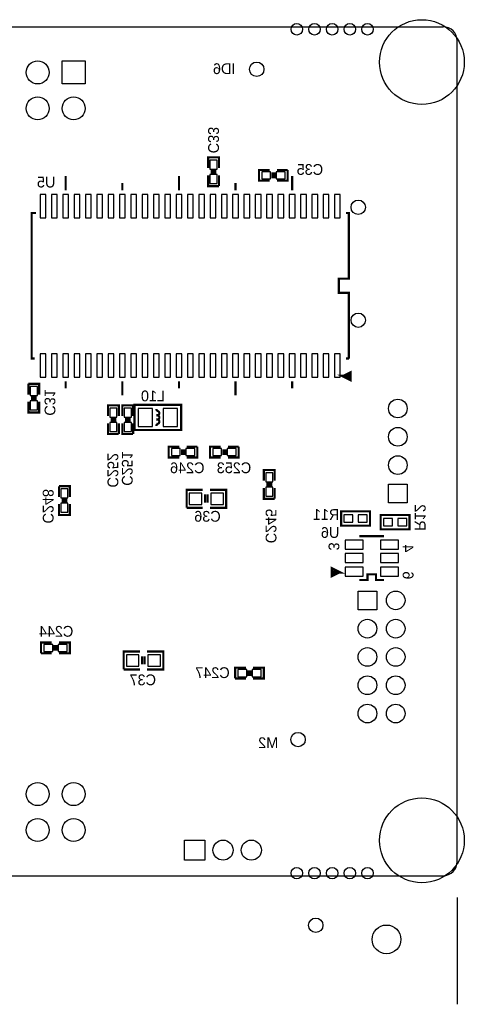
# Model space of a CAD drawing. Extents: x -119 to 465, y -80 to 330.
# Tile 5 of 14: x 99 to 130, y -9 to 60. Entities that reach past the tile are written whole.
import ezdxf

# ---------------------------------------------------------------- set-up
doc = ezdxf.new("R2010")
doc.units = 0
for name, color, linetype in [('BOARD_GEOMETRY_DIMENSION', 2, 'CONTINUOUS'), ('BOARD_GEOMETRY_OUTLINE', 3, 'CONTINUOUS'), ('BOARD_GEOMETRY_SILKSCREEN_B', 1, 'CONTINUOUS'), ('PACKAGE_GEOMETRY_SILKSCREEN_B', 4, 'CONTINUOUS'), ('PIN_B', 5, 'CONTINUOUS'), ('REF_DES_SILKSCREEN_B', 6, 'CONTINUOUS')]:
    doc.layers.add(name, color=color, linetype=linetype)

msp = doc.modelspace()

# ---------------------------------------------------------------- linework, layer by layer
at = {"layer": 'BOARD_GEOMETRY_DIMENSION'}
msp.add_lwpolyline([(129.999994, -1.540002), (129.999994, -9.08685)], dxfattribs=at)
at = {"layer": 'BOARD_GEOMETRY_OUTLINE'}
for points in [[(0.999998, 60.000134), (128.999996, 60.000134)], [(129.999994, 0.999998), (129.999994, 59.000136)], [(0.999998, 0), (128.999996, 0)]]:
    msp.add_lwpolyline(points, dxfattribs=at)
for points in [[(129.999994, 59.000136, 0.414196), (128.999996, 60.000134)], [(128.999996, 0, 0.414201), (129.999994, 0.999998)]]:
    msp.add_lwpolyline(points, format="xyb", dxfattribs=at)
at = {"layer": 'PACKAGE_GEOMETRY_SILKSCREEN_B'}
for points, const_width in [([(113.161064, 50.007774), (113.161064, 50.769774), (112.399064, 50.769774), (112.399064, 50.007774)], 0.1524), ([(102.332028, 48.44669), (102.332028, 49.446688)], 0.1524), ([(110.332012, 48.44669), (110.332012, 49.446688)], 0.1524), ([(112.399064, 49.499774), (112.399064, 48.737774), (113.161064, 48.737774)], 0.1524), ([(112.983264, 49.829974), (112.576864, 49.829974)], 0.1524), ([(112.983264, 49.677574), (112.576864, 49.677574)], 0.1524), ([(113.161064, 48.737774), (113.161064, 49.499774)], 0.1524), ([(116.750084, 49.880774), (115.988084, 49.880774), (115.988084, 49.118774), (116.750084, 49.118774)], 0.1524), ([(116.927884, 49.702974), (116.927884, 49.296574)], 0.1524), ([(117.080284, 49.702974), (117.080284, 49.296574)], 0.1524), ([(118.020084, 49.880774), (117.258084, 49.880774)], 0.1524), ([(117.258084, 49.118774), (118.020084, 49.118774), (118.020084, 49.880774)], 0.1524), ([(118.331996, 48.44669), (118.331996, 49.446688)], 0.1524), ([(106.33202, 48.44669), (106.33202, 48.946562)], 0.1524), ([(114.332004, 48.44669), (114.332004, 48.946562)], 0.1524), ([(100.132134, 36.551616), (99.922076, 36.551616), (99.922076, 46.841664), (100.23221, 46.841664)], 0.1524), ([(122.13209, 46.841664), (122.342148, 46.841664), (122.342148, 42.196766), (121.632218, 42.196766), (121.632218, 41.196514), (122.342148, 41.196514), (122.342148, 36.551616)], 0.1524), ([(122.342148, 36.551616), (122.13209, 36.551616)], 0.1524), ([(121.948448, 35.299142), (122.44832, 35.549078), (122.44832, 35.049206), (121.948448, 35.299142), (122.348244, 35.299142)], 0.199898), ([(99.699064, 34.767774), (99.699064, 34.005774)], 0.1524), ([(100.461064, 34.005774), (100.461064, 34.767774), (99.699064, 34.767774)], 0.1524), ([(102.332028, 34.94659), (102.332028, 34.446718)], 0.1524), ([(106.33202, 34.94659), (106.33202, 33.946592)], 0.1524), ([(110.332012, 34.94659), (110.332012, 34.446718)], 0.1524), ([(114.332004, 34.94659), (114.332004, 33.946592)], 0.1524), ([(118.331996, 34.94659), (118.331996, 34.446718)], 0.1524), ([(99.699064, 33.497774), (99.699064, 32.735774), (100.461064, 32.735774), (100.461064, 33.497774)], 0.1524), ([(99.876864, 33.827974), (100.283264, 33.827974)], 0.1524), ([(99.876864, 33.675574), (100.283264, 33.675574)], 0.1524), ([(106.082084, 32.481774), (106.082084, 33.243774), (105.320084, 33.243774), (105.320084, 32.481774)], 0.1524), ([(107.098084, 32.481774), (107.098084, 33.243774), (106.336084, 33.243774), (106.336084, 32.481774)], 0.1524), ([(105.320084, 31.973774), (105.320084, 31.211774), (106.082084, 31.211774)], 0.1524), ([(105.904284, 32.303974), (105.497884, 32.303974)], 0.1524), ([(105.904284, 32.151574), (105.497884, 32.151574)], 0.1524), ([(106.082084, 31.211774), (106.082084, 31.973774)], 0.1524), ([(106.336084, 31.973774), (106.336084, 31.211774), (107.098084, 31.211774)], 0.1524), ([(106.920284, 32.303974), (106.513884, 32.303974)], 0.1524), ([(106.920284, 32.151574), (106.513884, 32.151574)], 0.1524), ([(107.098084, 31.211774), (107.098084, 31.973774)], 0.1524), ([(110.367064, 30.322774), (109.605064, 30.322774), (109.605064, 29.560774), (110.367064, 29.560774)], 0.1524), ([(110.544864, 30.144974), (110.544864, 29.738574)], 0.1524), ([(110.697264, 30.144974), (110.697264, 29.738574)], 0.1524), ([(111.637064, 30.322774), (110.875064, 30.322774)], 0.1524), ([(110.875064, 29.560774), (111.637064, 29.560774), (111.637064, 30.322774)], 0.1524), ([(113.288064, 30.322774), (112.526064, 30.322774), (112.526064, 29.560774), (113.288064, 29.560774)], 0.1524), ([(113.465864, 30.144974), (113.465864, 29.738574)], 0.1524), ([(113.618264, 30.144974), (113.618264, 29.738574)], 0.1524), ([(114.558064, 30.322774), (113.796064, 30.322774)], 0.1524), ([(113.796064, 29.560774), (114.558064, 29.560774), (114.558064, 30.322774)], 0.1524), ([(117.098064, 27.909774), (117.098064, 28.671774), (116.336064, 28.671774), (116.336064, 27.909774)], 0.1524), ([(101.858064, 27.528774), (101.858064, 26.766774)], 0.1524), ([(102.620064, 26.766774), (102.620064, 27.528774), (101.858064, 27.528774)], 0.1524), ([(112.018064, 27.274774), (110.875064, 27.274774), (110.875064, 26.004774)], 0.1524), ([(112.526064, 26.004774), (113.669064, 26.004774), (113.669064, 27.274774), (112.526064, 27.274774)], 0.1524), ([(116.336064, 27.401774), (116.336064, 26.639774), (117.098064, 26.639774)], 0.1524), ([(116.920264, 27.731974), (116.513864, 27.731974)], 0.1524), ([(116.920264, 27.579574), (116.513864, 27.579574)], 0.1524), ([(117.098064, 26.639774), (117.098064, 27.401774)], 0.1524), ([(102.035864, 26.588974), (102.442264, 26.588974)], 0.1524), ([(102.035864, 26.436574), (102.442264, 26.436574)], 0.1524), ([(112.170464, 26.360374), (112.170464, 26.944574)], 0.1524), ([(112.348264, 26.360374), (112.348264, 26.944574)], 0.1524), ([(101.858064, 26.258774), (101.858064, 25.496774), (102.620064, 25.496774), (102.620064, 26.258774)], 0.1524), ([(110.875064, 26.004774), (112.018064, 26.004774)], 0.1524), ([(123.081034, 23.998682), (124.831094, 23.998682)], 0.1524), ([(121.656094, 21.448776), (121.155968, 21.19884), (121.155968, 21.698712), (121.656094, 21.448776), (121.256044, 21.448776)], 0.199898), ([(124.831094, 20.898866), (124.256038, 20.898866), (124.256038, 21.298662), (123.65609, 21.298662), (123.65609, 20.898866), (123.081034, 20.898866)], 0.1524), ([(101.350064, 16.479774), (100.588064, 16.479774), (100.588064, 15.717774)], 0.1524), ([(101.527864, 15.895574), (101.527864, 16.301974)], 0.1524), ([(101.680264, 15.895574), (101.680264, 16.301974)], 0.1524), ([(101.858064, 15.717774), (102.620064, 15.717774), (102.620064, 16.479774), (101.858064, 16.479774)], 0.1524), ([(100.588064, 15.717774), (101.350064, 15.717774)], 0.1524), ([(107.573064, 15.844774), (106.430064, 15.844774), (106.430064, 14.574774)], 0.1524), ([(107.725464, 14.930374), (107.725464, 15.514574)], 0.1524), ([(107.903264, 14.930374), (107.903264, 15.514574)], 0.1524), ([(108.081064, 14.574774), (109.224064, 14.574774), (109.224064, 15.844774), (108.081064, 15.844774)], 0.1524), ([(106.430064, 14.574774), (107.573064, 14.574774)], 0.1524), ([(115.066064, 14.701774), (114.304064, 14.701774), (114.304064, 13.939774)], 0.1524), ([(115.574064, 13.939774), (116.336064, 13.939774), (116.336064, 14.701774), (115.574064, 14.701774)], 0.1524), ([(114.304064, 13.939774), (115.066064, 13.939774)], 0.1524), ([(115.243864, 14.117574), (115.243864, 14.523974)], 0.1524), ([(115.396264, 14.117574), (115.396264, 14.523974)], 0.1524)]:
    msp.add_lwpolyline(points, dxfattribs=dict(at, const_width=const_width))
at = {"layer": 'PACKAGE_GEOMETRY_SILKSCREEN_B', "const_width": 0.1524}
for points in [[(107.192064, 31.498794), (110.494064, 31.498794), (110.494064, 33.276794), (107.192064, 33.276794)], [(123.829064, 25.750774), (121.797064, 25.750774), (121.797064, 24.734774), (123.829064, 24.734774)], [(124.591064, 24.480774), (126.623064, 24.480774), (126.623064, 25.496774), (124.591064, 25.496774)]]:
    msp.add_lwpolyline(points, close=True, dxfattribs=at)
for points in [[(108.739178, 32.537908, 1.386912), (108.739178, 32.837882), (108.742988, 32.841692), (108.742988, 32.987742)], [(108.739178, 32.23768, 1.386094), (108.739178, 32.537908)], [(108.739178, 32.23768, -1.386912), (108.739178, 31.937706), (108.742988, 31.933896), (108.742988, 31.787846)]]:
    msp.add_lwpolyline(points, format="xyb", dxfattribs=at)
at = {"layer": 'PIN_B'}
for points in [[(102.077012, 55.956962), (102.077012, 57.582562), (103.702612, 57.582562), (103.702612, 55.956962)], [(112.526064, 49.944274), (113.034064, 49.944274), (113.034064, 50.579274), (112.526064, 50.579274)], [(112.526064, 48.928274), (113.034064, 48.928274), (113.034064, 49.563274), (112.526064, 49.563274)], [(116.813584, 49.245774), (116.813584, 49.753774), (116.178584, 49.753774), (116.178584, 49.245774)], [(117.829584, 49.245774), (117.829584, 49.753774), (117.194584, 49.753774), (117.194584, 49.245774)], [(100.935282, 46.50105), (100.935282, 48.15205), (100.528882, 48.15205), (100.528882, 46.50105)], [(101.735382, 46.50105), (101.735382, 48.15205), (101.328982, 48.15205), (101.328982, 46.50105)], [(102.535228, 46.50105), (102.535228, 48.15205), (102.128828, 48.15205), (102.128828, 46.50105)], [(103.335328, 46.50105), (103.335328, 48.15205), (102.928928, 48.15205), (102.928928, 46.50105)], [(104.135428, 46.50105), (104.135428, 48.15205), (103.729028, 48.15205), (103.729028, 46.50105)], [(104.935274, 46.50105), (104.935274, 48.15205), (104.528874, 48.15205), (104.528874, 46.50105)], [(105.735374, 46.50105), (105.735374, 48.15205), (105.328974, 48.15205), (105.328974, 46.50105)], [(106.53522, 46.50105), (106.53522, 48.15205), (106.12882, 48.15205), (106.12882, 46.50105)], [(107.33532, 46.50105), (107.33532, 48.15205), (106.92892, 48.15205), (106.92892, 46.50105)], [(108.13542, 46.50105), (108.13542, 48.15205), (107.72902, 48.15205), (107.72902, 46.50105)], [(108.935266, 46.50105), (108.935266, 48.15205), (108.528866, 48.15205), (108.528866, 46.50105)], [(109.735366, 46.50105), (109.735366, 48.15205), (109.328966, 48.15205), (109.328966, 46.50105)], [(110.535212, 46.50105), (110.535212, 48.15205), (110.128812, 48.15205), (110.128812, 46.50105)], [(111.335312, 46.50105), (111.335312, 48.15205), (110.928912, 48.15205), (110.928912, 46.50105)], [(112.135412, 46.50105), (112.135412, 48.15205), (111.729012, 48.15205), (111.729012, 46.50105)], [(112.935258, 46.50105), (112.935258, 48.15205), (112.528858, 48.15205), (112.528858, 46.50105)], [(113.735358, 46.50105), (113.735358, 48.15205), (113.328958, 48.15205), (113.328958, 46.50105)], [(114.535204, 46.50105), (114.535204, 48.15205), (114.128804, 48.15205), (114.128804, 46.50105)], [(115.335304, 46.50105), (115.335304, 48.15205), (114.928904, 48.15205), (114.928904, 46.50105)], [(116.135404, 46.50105), (116.135404, 48.15205), (115.729004, 48.15205), (115.729004, 46.50105)], [(116.93525, 46.50105), (116.93525, 48.15205), (116.52885, 48.15205), (116.52885, 46.50105)], [(117.73535, 46.50105), (117.73535, 48.15205), (117.32895, 48.15205), (117.32895, 46.50105)], [(118.535196, 46.50105), (118.535196, 48.15205), (118.128796, 48.15205), (118.128796, 46.50105)], [(119.335296, 46.50105), (119.335296, 48.15205), (118.928896, 48.15205), (118.928896, 46.50105)], [(120.135396, 46.50105), (120.135396, 48.15205), (119.728996, 48.15205), (119.728996, 46.50105)], [(120.935242, 46.50105), (120.935242, 48.15205), (120.528842, 48.15205), (120.528842, 46.50105)], [(121.735342, 46.50105), (121.735342, 48.15205), (121.328942, 48.15205), (121.328942, 46.50105)], [(100.935282, 35.24123), (100.935282, 36.89223), (100.528882, 36.89223), (100.528882, 35.24123)], [(101.735382, 35.24123), (101.735382, 36.89223), (101.328982, 36.89223), (101.328982, 35.24123)], [(102.535228, 35.24123), (102.535228, 36.89223), (102.128828, 36.89223), (102.128828, 35.24123)], [(103.335328, 35.24123), (103.335328, 36.89223), (102.928928, 36.89223), (102.928928, 35.24123)], [(104.135428, 35.24123), (104.135428, 36.89223), (103.729028, 36.89223), (103.729028, 35.24123)], [(104.935274, 35.24123), (104.935274, 36.89223), (104.528874, 36.89223), (104.528874, 35.24123)], [(105.735374, 35.24123), (105.735374, 36.89223), (105.328974, 36.89223), (105.328974, 35.24123)], [(106.53522, 35.24123), (106.53522, 36.89223), (106.12882, 36.89223), (106.12882, 35.24123)], [(107.33532, 35.24123), (107.33532, 36.89223), (106.92892, 36.89223), (106.92892, 35.24123)], [(108.13542, 35.24123), (108.13542, 36.89223), (107.72902, 36.89223), (107.72902, 35.24123)], [(108.935266, 35.24123), (108.935266, 36.89223), (108.528866, 36.89223), (108.528866, 35.24123)], [(109.735366, 35.24123), (109.735366, 36.89223), (109.328966, 36.89223), (109.328966, 35.24123)], [(110.535212, 35.24123), (110.535212, 36.89223), (110.128812, 36.89223), (110.128812, 35.24123)], [(111.335312, 35.24123), (111.335312, 36.89223), (110.928912, 36.89223), (110.928912, 35.24123)], [(112.135412, 35.24123), (112.135412, 36.89223), (111.729012, 36.89223), (111.729012, 35.24123)], [(112.935258, 35.24123), (112.935258, 36.89223), (112.528858, 36.89223), (112.528858, 35.24123)], [(113.735358, 35.24123), (113.735358, 36.89223), (113.328958, 36.89223), (113.328958, 35.24123)], [(114.535204, 35.24123), (114.535204, 36.89223), (114.128804, 36.89223), (114.128804, 35.24123)], [(115.335304, 35.24123), (115.335304, 36.89223), (114.928904, 36.89223), (114.928904, 35.24123)], [(116.135404, 35.24123), (116.135404, 36.89223), (115.729004, 36.89223), (115.729004, 35.24123)], [(116.93525, 35.24123), (116.93525, 36.89223), (116.52885, 36.89223), (116.52885, 35.24123)], [(117.73535, 35.24123), (117.73535, 36.89223), (117.32895, 36.89223), (117.32895, 35.24123)], [(118.535196, 35.24123), (118.535196, 36.89223), (118.128796, 36.89223), (118.128796, 35.24123)], [(119.335296, 35.24123), (119.335296, 36.89223), (118.928896, 36.89223), (118.928896, 35.24123)], [(120.135396, 35.24123), (120.135396, 36.89223), (119.728996, 36.89223), (119.728996, 35.24123)], [(120.935242, 35.24123), (120.935242, 36.89223), (120.528842, 36.89223), (120.528842, 35.24123)], [(121.735342, 35.24123), (121.735342, 36.89223), (121.328942, 36.89223), (121.328942, 35.24123)], [(100.334064, 34.577274), (99.826064, 34.577274), (99.826064, 33.942274), (100.334064, 33.942274)], [(100.334064, 33.561274), (99.826064, 33.561274), (99.826064, 32.926274), (100.334064, 32.926274)], [(105.447084, 32.418274), (105.955084, 32.418274), (105.955084, 33.053274), (105.447084, 33.053274)], [(106.463084, 32.418274), (106.971084, 32.418274), (106.971084, 33.053274), (106.463084, 33.053274)], [(107.446064, 33.022794), (107.446064, 31.752794), (108.462064, 31.752794), (108.462064, 33.022794)], [(109.224064, 33.022794), (109.224064, 31.752794), (110.240064, 31.752794), (110.240064, 33.022794)], [(105.447084, 31.402274), (105.955084, 31.402274), (105.955084, 32.037274), (105.447084, 32.037274)], [(106.463084, 31.402274), (106.971084, 31.402274), (106.971084, 32.037274), (106.463084, 32.037274)], [(110.430564, 29.687774), (110.430564, 30.195774), (109.795564, 30.195774), (109.795564, 29.687774)], [(111.446564, 29.687774), (111.446564, 30.195774), (110.811564, 30.195774), (110.811564, 29.687774)], [(113.351564, 29.687774), (113.351564, 30.195774), (112.716564, 30.195774), (112.716564, 29.687774)], [(114.367564, 29.687774), (114.367564, 30.195774), (113.732564, 30.195774), (113.732564, 29.687774)], [(116.463064, 27.846274), (116.971064, 27.846274), (116.971064, 28.481274), (116.463064, 28.481274)], [(102.493064, 27.338274), (101.985064, 27.338274), (101.985064, 26.703274), (102.493064, 26.703274)], [(116.463064, 26.830274), (116.971064, 26.830274), (116.971064, 27.465274), (116.463064, 27.465274)], [(126.460504, 26.359612), (125.139704, 26.359612), (125.139704, 27.680412), (126.460504, 27.680412)], [(111.065564, 27.046174), (111.065564, 26.233374), (111.954564, 26.233374), (111.954564, 27.046174)], [(112.589564, 27.046174), (112.589564, 26.233374), (113.478564, 26.233374), (113.478564, 27.046174)], [(102.493064, 26.322274), (101.985064, 26.322274), (101.985064, 25.687274), (102.493064, 25.687274)], [(122.622564, 24.988774), (122.622564, 25.496774), (121.987564, 25.496774), (121.987564, 24.988774)], [(123.638564, 24.988774), (123.638564, 25.496774), (123.003564, 25.496774), (123.003564, 24.988774)], [(124.781564, 25.242774), (124.781564, 24.734774), (125.416564, 24.734774), (125.416564, 25.242774)], [(125.797564, 25.242774), (125.797564, 24.734774), (126.432564, 24.734774), (126.432564, 25.242774)], [(122.07113, 23.081234), (123.34113, 23.081234), (123.34113, 23.716234), (122.07113, 23.716234)], [(124.570998, 23.081234), (125.840998, 23.081234), (125.840998, 23.716234), (124.570998, 23.716234)], [(122.07113, 22.131274), (123.34113, 22.131274), (123.34113, 22.766274), (122.07113, 22.766274)], [(124.570998, 22.131274), (125.840998, 22.131274), (125.840998, 22.766274), (124.570998, 22.766274)], [(122.07113, 21.181314), (123.34113, 21.181314), (123.34113, 21.816314), (122.07113, 21.816314)], [(124.570998, 21.181314), (125.840998, 21.181314), (125.840998, 21.816314), (124.570998, 21.816314)], [(122.989594, 20.121372), (124.310394, 20.121372), (124.310394, 18.800572), (122.989594, 18.800572)], [(100.778564, 16.352774), (100.778564, 15.844774), (101.413564, 15.844774), (101.413564, 16.352774)], [(101.794564, 16.352774), (101.794564, 15.844774), (102.429564, 15.844774), (102.429564, 16.352774)], [(106.620564, 15.616174), (106.620564, 14.803374), (107.509564, 14.803374), (107.509564, 15.616174)], [(108.144564, 15.616174), (108.144564, 14.803374), (109.033564, 14.803374), (109.033564, 15.616174)], [(114.494564, 14.574774), (114.494564, 14.066774), (115.129564, 14.066774), (115.129564, 14.574774)], [(115.510564, 14.574774), (115.510564, 14.066774), (116.145564, 14.066774), (116.145564, 14.574774)], [(110.736888, 1.09855), (110.736888, 2.52095), (112.159288, 2.52095), (112.159288, 1.09855)]]:
    msp.add_lwpolyline(points, close=True, dxfattribs=at)
for centre, radius in [((118.657878, 59.820048), 0.4064), ((119.908066, 59.820048), 0.4064), ((121.158, 59.820048), 0.4064), ((122.407934, 59.820048), 0.4064), ((123.658122, 59.820048), 0.4064), ((127.499872, 57.500012), 2.9972), ((100.349812, 56.769762), 0.8128), ((115.828064, 56.992774), 0.508), ((100.349812, 54.229762), 0.8128), ((102.889812, 54.229762), 0.8128), ((123.000008, 47.24019), 0.508), ((123.000008, 39.260272), 0.508), ((125.800104, 33.02), 0.6604), ((125.800104, 31.020004), 0.6604), ((125.800104, 29.020008), 0.6604), ((125.64999, 19.460972), 0.6604), ((123.649994, 17.460976), 0.6604), ((125.64999, 17.460976), 0.6604), ((123.649994, 15.46098), 0.6604), ((125.64999, 15.46098), 0.6604), ((123.649994, 13.460984), 0.6604), ((125.64999, 13.460984), 0.6604), ((123.649994, 11.460988), 0.6604), ((125.64999, 11.460988), 0.6604), ((118.749064, 9.621774), 0.508), ((100.350066, 5.769864), 0.8128), ((102.890066, 5.769864), 0.8128), ((127.499872, 2.499868), 2.9972), ((100.350066, 3.229864), 0.8128), ((102.890066, 3.229864), 0.8128), ((113.448084, 1.80975), 0.7112), ((115.44808, 1.80975), 0.7112), ((118.657878, 0.180086), 0.4064), ((119.908066, 0.180086), 0.4064), ((121.158, 0.180086), 0.4064), ((122.407934, 0.180086), 0.4064), ((123.658122, 0.180086), 0.4064), ((120.000014, -3.50012), 0.508), ((125.000004, -4.500118), 1.016)]:
    msp.add_circle(centre, radius, dxfattribs=at)

# ---------------------------------------------------------------- texts
at = {"layer": 'BOARD_GEOMETRY_SILKSCREEN_B', "text_generation_flag": 2}
msp.add_text('ID6', height=0.762, dxfattribs=at).set_placement((114.321336, 56.653938))
at = {"layer": 'PACKAGE_GEOMETRY_SILKSCREEN_B', "text_generation_flag": 2}
for s, p in [('3', (120.904, 22.987)), ('4', (126.144274, 22.845522)), ('6', (126.144274, 20.945602))]:
    msp.add_text(s, height=0.762, rotation=270, dxfattribs=at).set_placement(p)
at = {"layer": 'REF_DES_SILKSCREEN_B', "text_generation_flag": 2}
for s, p in [('C33', (112.395, 51.054)), ('C31', (100.838, 32.512)), ('C252', (105.283, 27.432)), ('C251', (106.299, 27.559)), ('C248', (100.711, 24.892)), ('C245', (116.459, 23.495)), ('R12', (127, 24.384))]:
    msp.add_text(s, height=0.762, rotation=270, dxfattribs=at).set_placement(p)
for s, p in [('C35', (120.523, 49.53)), ('U5', (101.6, 48.641)), ('L10', (109.347, 33.528)), ('C246', (112.141, 28.448)), ('C253', (115.443, 28.448)), ('C36', (113.284, 25.019)), ('R11', (121.666, 25.146)), ('U6', (121.666, 23.876)), ('C244', (102.87, 16.891)), ('C247', (113.919, 13.97)), ('C37', (108.712, 13.462)), ('M2', (117.348, 9.017))]:
    msp.add_text(s, height=0.762, dxfattribs=at).set_placement(p)

doc.saveas('drawing.dxf')
